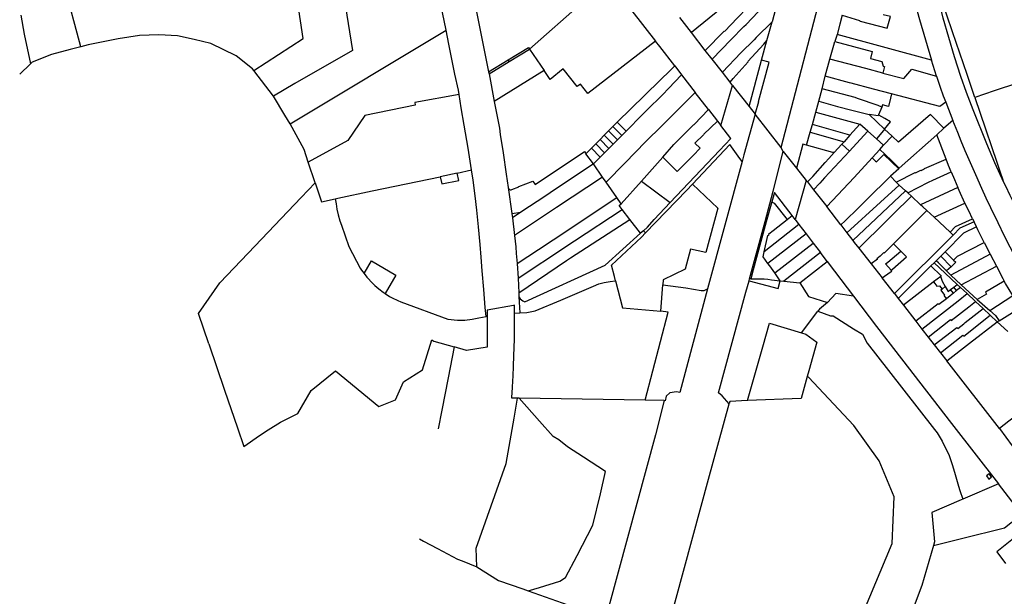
# Model space of a CAD drawing. Header units: metres. Extents: x 196788 to 198134, y 354537 to 355873.
# Tile 2 of 11: x 196850 to 197359, y 355150 to 355448. Entities that reach past the tile are written whole.
import ezdxf

# ---------------------------------------------------------------- set-up
doc = ezdxf.new("R2010")
doc.units = ezdxf.units.M
doc.layers.add('Objectgrens', color=1, linetype='Continuous', lineweight=25)

msp = doc.modelspace()

# ---------------------------------------------------------------- linework, layer by layer
at = {"layer": 'Objectgrens', "flags": 128}
for points in [[(197243.392, 355382.066), (197266.773, 355471.32), (197274.651, 355500), (197279.157, 355516.405), (197279.881, 355518.393), (197279.921, 355518.535), (197280.844, 355520.775), (197281.841, 355522.846), (197282.435, 355524.115), (197283.633, 355526.961), (197285.26, 355529.118), (197288.806, 355533.375), (197290.688, 355535.364), (197292.888, 355537.476), (197294.355, 355539.122), (197296.135, 355540.915), (197297.853, 355542.625)], [(197343.476, 355407.808), (197339.461, 355419.647), (197335.683, 355430.642), (197331.87, 355441.704), (197328.938, 355450.371), (197326.521, 355457.748), (197324.337, 355464.205), (197322.892, 355468.894), (197321.215, 355474.14), (197319.519, 355480.861), (197318.844, 355483.314)], [(197318.844, 355483.314), (197322.775, 355465.263), (197326.857, 355448.958), (197332.725, 355428.947), (197336.11, 355418.851), (197339.044, 355410.656), (197342.439, 355401.576), (197349.381, 355384.006), (197353.519, 355374.315), (197358.3, 355364.037)], [(196971.204, 355421.767), (196996.745, 355438.319), (196991.198, 355474.837)], [(197070.489, 355442.487), (197067.774, 355455.779), (197063.915, 355474.788)], [(197239.129, 355477.202), (197219.006, 355459.187), (197197.09, 355441.392)], [(197082.543, 355469.693), (197086.55, 355450.287), (197092.435, 355421.03)], [(197242.898, 355471.611), (197225.922, 355454.104), (197220.874, 355448.868), (197214.137, 355441.931), (197214.042, 355442.053), (197213.942, 355441.964), (197204.277, 355432.114)], [(197154.173, 355468.355), (197141.196, 355457.113), (197113.612, 355432.719)], [(197154.173, 355468.355), (197178.568, 355436.837)], [(197023.623, 355462.137), (197017.726, 355460.046), (197022.183, 355432.108), (196992.419, 355415.004), (196981.358, 355408.478)], [(197207.795, 355427.689), (197217.539, 355437.551), (197217.472, 355437.637), (197224.254, 355444.499), (197225.361, 355445.413), (197231.664, 355451.983), (197237.812, 355458.596)], [(196881.875, 355433.936), (196878.792, 355445.563), (196876.618, 355453.763), (196876.124, 355455.626)], [(197241.191, 355456.001), (197238.731, 355446.889)], [(197312.864, 355455.458), (197314.922, 355448.052), (197317.918, 355437.518), (197321.053, 355427.131)], [(196850.879, 355450.321), (196852.605, 355440.581), (196855.938, 355425.254)], [(197197.09, 355441.392), (197191.094, 355449.066)], [(197274.98, 355450.234), (197273.757, 355445.622), (197272.298, 355440.31)], [(197274.98, 355450.234), (197283.949, 355447.563), (197283.979, 355447.362), (197284.194, 355447.29), (197298.161, 355443.679), (197299.862, 355449.612), (197296.181, 355450.534)], [(197238.731, 355446.889), (197230.543, 355438.737), (197229.481, 355437.588), (197222.68, 355430.941), (197213.092, 355420.902)], [(197236.148, 355437.317), (197238.731, 355446.889)], [(196971.204, 355421.767), (196970.566, 355422.623), (196962.037, 355429.368), (196949.029, 355435.712), (196940.43, 355437.83), (196931.903, 355439.66), (196922.208, 355440.18), (196912.249, 355439.818), (196901.199, 355438.078), (196885.762, 355434.942), (196881.875, 355433.936)], [(196989.921, 355394.275), (197070.489, 355442.487)], [(197077.185, 355409.38), (197076.836, 355411.54), (197075.058, 355419.846), (197071.946, 355435.349), (197070.489, 355442.487)], [(197204.277, 355432.114), (197197.09, 355441.392)], [(197272.298, 355440.31), (197271.248, 355436.646)], [(197321.053, 355427.131), (197272.298, 355440.31)], [(196881.875, 355433.936), (196876.426, 355432.525), (196866.87, 355429.934), (196856.814, 355426.088), (196855.938, 355425.254)], [(197102.579, 355427.19), (197113.093, 355433.574), (197113.612, 355432.719)], [(197178.568, 355436.837), (197143.711, 355409.809), (197139.811, 355414.764), (197138.174, 355413.444), (197130.859, 355422.591), (197124.158, 355417.191), (197121.065, 355421.759)], [(197188.538, 355424.091), (197180.808, 355434.063), (197178.568, 355436.837)], [(197217.146, 355415.708), (197218.72, 355417.548), (197226.399, 355426.176), (197226.289, 355426.317), (197234.45, 355435.427), (197236.148, 355437.317)], [(197233.387, 355427.097), (197236.148, 355437.317)], [(197268.669, 355427.606), (197270.695, 355434.745), (197271.248, 355436.646)], [(197271.248, 355436.646), (197290.524, 355431.547), (197289.555, 355427.868), (197295.51, 355426.369), (197296.175, 355424.051), (197296.762, 355423.901), (197295.863, 355420.465)], [(197103.1, 355426.333), (197113.612, 355432.719)], [(197113.612, 355432.719), (197121.065, 355421.759)], [(197207.795, 355427.689), (197204.277, 355432.114)], [(196855.938, 355425.254), (196850.369, 355419.934)], [(197092.435, 355421.03), (197102.579, 355427.19)], [(197092.646, 355419.982), (197103.1, 355426.333)], [(197103.1, 355426.333), (197102.579, 355427.19)], [(197158.822, 355395.086), (197173.117, 355409.009), (197181.044, 355416.684), (197186.171, 355421.704), (197188.538, 355424.091)], [(197188.538, 355424.091), (197192.077, 355419.5)], [(197213.092, 355420.902), (197207.795, 355427.689)], [(197226.857, 355403.259), (197233.387, 355427.097)], [(197229.997, 355399.235), (197231.89, 355405.793), (197231.761, 355405.826), (197237.182, 355426.061), (197233.387, 355427.097)], [(197266.236, 355418.766), (197268.669, 355427.606)], [(197295.863, 355420.465), (197287.119, 355422.727), (197268.669, 355427.606)], [(197323.687, 355418.853), (197321.053, 355427.131)], [(196981.358, 355408.478), (196971.204, 355421.767)], [(197092.435, 355421.03), (197092.646, 355419.982)], [(197092.646, 355419.982), (197095.314, 355405.73)], [(197121.065, 355421.759), (197095.314, 355405.73)], [(197192.077, 355419.5), (197185.251, 355412.409), (197182.357, 355409.432), (197173.964, 355401.096), (197171.957, 355399.113), (197163.435, 355390.516)], [(197192.077, 355419.5), (197199.036, 355410.413)], [(197217.146, 355415.708), (197213.092, 355420.902)], [(197264.699, 355412.335), (197266.236, 355418.766)], [(197300.436, 355409.724), (197291.09, 355412.194), (197279.665, 355415.183), (197278.732, 355415.412), (197266.236, 355418.766)], [(197295.863, 355420.465), (197306.748, 355417.683), (197310.832, 355422.388), (197323.687, 355418.853)], [(197323.687, 355418.853), (197325.487, 355413.178), (197327.012, 355408.722), (197328.385, 355405.45)], [(197381.314, 355420.569), (197365.415, 355415.196), (197353.384, 355411.194), (197343.476, 355407.808)], [(197212.258, 355393.378), (197218.281, 355414.052)], [(197218.281, 355414.052), (197217.146, 355415.708)], [(197218.281, 355414.052), (197226.857, 355403.259)], [(196989.921, 355394.275), (196987.264, 355398.683), (196981.358, 355408.478)], [(197077.185, 355409.38), (197054.316, 355405.201), (197054.577, 355403.923), (197028.624, 355398.464), (197019.828, 355385.643), (196999.323, 355374.511)], [(197083.682, 355370.404), (197081.866, 355381.625), (197079.845, 355393.512), (197078.302, 355402.47), (197077.185, 355409.38)], [(197199.036, 355410.413), (197181.818, 355393.25), (197173.674, 355385.098), (197162.762, 355374.011), (197153.101, 355364.139)], [(197205.928, 355401.56), (197199.036, 355410.413)], [(197262.922, 355405.948), (197264.699, 355412.335)], [(197295.39, 355402.908), (197293.524, 355403.628), (197282.908, 355407.371), (197281.64, 355407.783), (197264.699, 355412.335)], [(197300.436, 355409.724), (197299.941, 355407.546), (197298.952, 355403.194), (197295.839, 355404.014), (197295.39, 355402.908)], [(197328.385, 355405.45), (197325.379, 355403.133), (197300.436, 355409.724)], [(197343.476, 355407.808), (197348.982, 355391.728), (197352.249, 355382.009), (197354.62, 355375.041), (197356.576, 355369.248), (197357.717, 355365.834), (197358.3, 355364.037)], [(197095.314, 355405.73), (197097.99, 355391.983), (197098.47, 355388.766), (197099.885, 355379.288), (197101.502, 355368.335), (197102.593, 355361.282)], [(197226.857, 355403.259), (197229.997, 355399.235)], [(197261.417, 355400.189), (197262.922, 355405.948)], [(197262.922, 355405.948), (197272.595, 355403.25), (197279.958, 355401.255), (197288.904, 355399.046)], [(197295.39, 355402.908), (197293.737, 355398.834)], [(197328.385, 355405.45), (197332.123, 355395.986)], [(197182.418, 355376.986), (197188.133, 355383.545), (197189.782, 355385.299), (197198.279, 355393.699), (197198.525, 355393.92), (197205.928, 355401.56)], [(197205.928, 355401.56), (197210.53, 355395.573)], [(197229.997, 355399.235), (197224.205, 355378.256), (197223.248, 355374.716)], [(197243.392, 355382.066), (197229.997, 355399.235)], [(197259.552, 355393.867), (197261.417, 355400.189)], [(197261.417, 355400.189), (197284.139, 355394.06)], [(197293.737, 355398.834), (197293.53, 355398.323), (197288.904, 355399.046)], [(197288.904, 355399.046), (197296.822, 355391.512)], [(197296.822, 355391.512), (197299.903, 355395.284), (197296.908, 355397.009), (197293.911, 355398.734), (197293.737, 355398.834)], [(197327.394, 355391.917), (197320.605, 355398.983), (197304.006, 355384.711), (197300.706, 355387.815)], [(196999.323, 355374.511), (196997.206, 355380.941), (196989.921, 355394.275)], [(197154.392, 355390.599), (197156.593, 355392.828)], [(197156.593, 355392.828), (197158.822, 355395.086)], [(197156.593, 355392.828), (197161.201, 355388.263)], [(197163.435, 355390.516), (197158.822, 355395.086)], [(197210.53, 355395.573), (197203.606, 355388.87), (197203.361, 355388.578), (197198.957, 355384.296), (197201.716, 355381.588), (197198.011, 355377.922), (197189.845, 355369.615), (197182.418, 355376.986)], [(197186.224, 355353.69), (197211.693, 355380.471), (197217.479, 355386.593), (197212.258, 355393.378)], [(197210.53, 355395.573), (197212.258, 355393.378)], [(197258.44, 355389.883), (197259.552, 355393.867)], [(197278.937, 355388.347), (197259.552, 355393.867)], [(197284.139, 355394.06), (197278.937, 355388.347)], [(197288.26, 355390.402), (197284.139, 355394.06)], [(197332.123, 355395.986), (197327.394, 355391.917)], [(197400.902, 355270.965), (197400.052, 355272.082), (197398.199, 355271.659), (197395.152, 355276.46), (197390.553, 355283.772), (197385.778, 355291.001), (197381.178, 355298.051), (197377.268, 355303.99), (197374.265, 355308.953), (197370.629, 355315.11), (197367.306, 355320.603), (197363.982, 355326.234), (197361.718, 355330.577), (197358.831, 355336.243), (197355.465, 355343.132), (197351.654, 355350.877), (197349.273, 355355.822), (197347.03, 355360.921), (197343.943, 355367.878), (197341.167, 355374.121), (197338.498, 355380.249), (197336.353, 355385.219), (197334.578, 355389.675), (197332.123, 355395.986)], [(197149.952, 355386.102), (197152.172, 355388.35)], [(197152.172, 355388.35), (197154.392, 355390.599)], [(197152.172, 355388.35), (197156.769, 355383.792)], [(197154.392, 355390.599), (197158.995, 355386.038)], [(197158.995, 355386.038), (197161.201, 355388.263)], [(197161.201, 355388.263), (197163.435, 355390.516)], [(197256.563, 355383.277), (197258.44, 355389.883)], [(197258.44, 355389.883), (197275.941, 355384.921)], [(197278.937, 355388.347), (197275.941, 355384.921)], [(197288.26, 355390.402), (197280.372, 355381.948), (197278.704, 355380.069)], [(197292.641, 355386.488), (197288.26, 355390.402)], [(197296.822, 355391.512), (197296.23, 355390.787), (197292.641, 355386.488)], [(197300.706, 355387.815), (197296.361, 355383.168)], [(197296.822, 355391.512), (197300.706, 355387.815)], [(197323.74, 355388.597), (197304.409, 355371.305)], [(197327.394, 355391.917), (197323.74, 355388.597)], [(197328.601, 355376.061), (197323.74, 355388.597)], [(197145.514, 355381.608), (197147.736, 355383.859)], [(197147.736, 355383.859), (197149.952, 355386.102)], [(197147.736, 355383.859), (197152.328, 355379.311)], [(197154.548, 355381.551), (197149.952, 355386.102)], [(197156.769, 355383.792), (197154.548, 355381.551)], [(197156.769, 355383.792), (197158.995, 355386.038)], [(197223.248, 355374.716), (197222.129, 355376.27), (197216.9, 355383.528), (197197.716, 355363.132)], [(197244.487, 355379.979), (197243.629, 355381.514), (197243.392, 355382.066)], [(197256.563, 355383.277), (197254.685, 355383.719), (197251.301, 355371.309)], [(197270.804, 355379.347), (197270.192, 355379.492), (197256.563, 355383.277)], [(197274.751, 355383.676), (197270.804, 355379.347)], [(197275.941, 355384.921), (197274.751, 355383.676)], [(197278.704, 355380.069), (197274.751, 355383.676)], [(197296.361, 355383.168), (197292.641, 355386.488)], [(197294.415, 355381.047), (197296.361, 355383.168)], [(197102.593, 355361.282), (197102.728, 355360.916), (197102.953, 355360.61), (197103.245, 355360.382), (197103.613, 355360.233), (197104.004, 355360.195), (197104.35, 355360.256), (197108.06, 355361.643), (197107.956, 355361.919), (197115.271, 355364.683), (197116.521, 355362.962), (197141.866, 355379.902), (197142.423, 355379.148), (197142.706, 355378.764)], [(197142.706, 355378.764), (197145.514, 355381.608)], [(197146.583, 355373.515), (197142.706, 355378.764)], [(197145.514, 355381.608), (197150.101, 355377.064)], [(197146.583, 355373.515), (197150.101, 355377.064)], [(197150.101, 355377.064), (197152.328, 355379.311)], [(197152.328, 355379.311), (197154.548, 355381.551)], [(197171.447, 355364.631), (197182.418, 355376.986)], [(197227.161, 355314.248), (197227.169, 355314.277), (197235.23, 355343.8), (197239.336, 355359.49), (197244.487, 355379.979)], [(197244.487, 355379.979), (197251.301, 355371.309)], [(197257.038, 355364.261), (197259.745, 355367.066), (197266.185, 355374.336), (197267.986, 355376.334), (197270.804, 355379.347)], [(197278.704, 355380.069), (197265.901, 355366.347), (197263.365, 355363.556), (197260.213, 355360.217)], [(197290.38, 355376.648), (197294.415, 355381.047)], [(197290.38, 355376.648), (197292.24, 355374.93), (197292.637, 355374.565), (197296.449, 355378.483), (197304.132, 355371.057)], [(197294.415, 355381.047), (197297.018, 355378.511), (197300.555, 355375.048), (197304.409, 355371.305)], [(197002.837, 355363.836), (196999.323, 355374.511)], [(197146.583, 355373.515), (197124.221, 355358.633), (197121.922, 355357.084), (197109.03, 355348.582)], [(197151.29, 355366.735), (197146.583, 355373.515)], [(197223.248, 355374.716), (197205.515, 355309.083)], [(197267.075, 355351.512), (197281.145, 355366.485), (197290.38, 355376.648)], [(197302.864, 355364.113), (197312.65, 355369.166), (197312.753, 355368.975), (197315.551, 355370.373), (197315.691, 355370.084), (197317.479, 355370.954), (197317.428, 355371.152), (197328.601, 355376.061)], [(197331.274, 355369.487), (197329.922, 355372.768), (197328.601, 355376.061)], [(197013.308, 355355.55), (197014.662, 355355.844), (197032.307, 355359.565), (197067.43, 355366.944)], [(197076.278, 355368.794), (197067.43, 355366.944)], [(197067.43, 355366.944), (197068.205, 355363.176), (197077.061, 355365.05), (197076.278, 355368.794)], [(197076.278, 355368.794), (197083.682, 355370.404)], [(197091.116, 355294.737), (197090.732, 355299.438), (197089.929, 355308.795), (197089.193, 355318.411), (197088.563, 355325.37), (197087.994, 355331.878), (197087.25, 355341.055), (197086.312, 355349.665), (197085.418, 355357.079), (197084.386, 355365.1), (197083.682, 355370.404)], [(197251.301, 355371.309), (197256.374, 355365.031)], [(197299.821, 355367.181), (197287.455, 355354.969), (197283.271, 355350.774), (197276.465, 355344.109), (197274.293, 355342.179)], [(197304.132, 355371.057), (197299.821, 355367.181)], [(197302.864, 355364.113), (197299.821, 355367.181)], [(197304.409, 355371.305), (197304.132, 355371.057)], [(197308.811, 355358.597), (197319.469, 355364.112), (197321.717, 355365.152), (197331.274, 355369.487)], [(197331.274, 355369.487), (197332.972, 355365.458), (197334.712, 355361.448)], [(196947.982, 355280.752), (196942.661, 355296.254), (196953.662, 355312.131), (196968.284, 355327.538), (196995.591, 355356.283), (197002.837, 355363.836)], [(197002.837, 355363.836), (197006.085, 355353.983), (197013.308, 355355.55)], [(197151.29, 355366.735), (197127.423, 355351), (197105.723, 355336.665)], [(197153.101, 355364.139), (197151.29, 355366.735)], [(197158.592, 355356.233), (197153.101, 355364.139)], [(197160.853, 355352.9), (197171.447, 355364.631)], [(197171.447, 355364.631), (197186.224, 355353.69)], [(197197.716, 355363.132), (197194.57, 355359.781), (197173.435, 355337.927)], [(197197.716, 355363.132), (197210.853, 355350.717), (197204.632, 355327.758), (197196.591, 355329.46), (197193.944, 355319.14), (197182.528, 355313.769), (197182.335, 355311.168)], [(197256.374, 355365.031), (197250.718, 355344.801)], [(197256.374, 355365.031), (197257.038, 355364.261)], [(197257.038, 355364.261), (197260.213, 355360.217)], [(197277.351, 355338.039), (197294.774, 355353.833), (197304.429, 355362.635)], [(197304.429, 355362.635), (197302.864, 355364.113)], [(197307.666, 355359.645), (197304.429, 355362.635)], [(197358.3, 355364.037), (197359.228, 355362.162), (197361.446, 355357.483), (197364.069, 355352.324), (197366.948, 355346.639), (197369.834, 355341.292), (197373.292, 355334.821), (197377.471, 355327.242), (197379.806, 355323.076), (197382.693, 355318.264), (197386.31, 355312.447), (197389.957, 355306.942), (197395.022, 355299.17), (197400.368, 355291.166), (197409.399, 355278.422), (197410.341, 355279.227)], [(197102.593, 355361.282), (197104.381, 355348.004)], [(197249.128, 355346.885), (197239.964, 355358.713), (197238.594, 355353.938)], [(197260.213, 355360.217), (197267.075, 355351.512)], [(197280.418, 355334.069), (197307.666, 355359.645)], [(197283.5, 355330.066), (197286.331, 355332.811), (197294.874, 355341.207), (197301.176, 355347.429), (197310.69, 355356.881)], [(197308.811, 355358.597), (197307.666, 355359.645)], [(197310.69, 355356.881), (197308.811, 355358.597)], [(197315.455, 355352.457), (197310.69, 355356.881)], [(197334.712, 355361.448), (197315.455, 355352.457)], [(197338.316, 355353.366), (197335.413, 355359.858), (197334.712, 355361.448)], [(197013.308, 355355.55), (197013.671, 355352.887), (197014.089, 355350.137), (197014.7, 355347.329), (197015.627, 355344.151), (197016.425, 355341.947), (197020.203, 355330.884), (197026.079, 355319.795), (197026.86, 355318.639), (197028.177, 355316.915)], [(197107.15, 355322.096), (197118.176, 355329.357), (197125.812, 355334.425), (197158.592, 355356.233)], [(197160.853, 355352.9), (197158.592, 355356.233)], [(197161.451, 355349.951), (197159.776, 355352.133), (197160.853, 355352.9)], [(197172.327, 355339), (197174.404, 355340.859), (197177.924, 355344.82), (197186.224, 355353.69)], [(197238.594, 355353.938), (197235.752, 355343.624), (197228.94, 355318.809), (197227.722, 355314.25)], [(197238.594, 355353.938), (197239.927, 355353.344), (197246.513, 355344.85)], [(197274.293, 355342.179), (197267.075, 355351.512)], [(197318.739, 355349.468), (197316.661, 355351.338), (197315.455, 355352.457)], [(197322.49, 355346.049), (197338.316, 355353.366)], [(197342.29, 355345.126), (197340.289, 355349.239), (197338.316, 355353.366)], [(197104.381, 355348.004), (197109.03, 355348.582)], [(197104.381, 355348.004), (197104.687, 355345.717)], [(197109.03, 355348.582), (197104.687, 355345.717)], [(197107.662, 355314.599), (197132.657, 355331.148), (197134.884, 355332.608), (197136.795, 355333.811), (197161.451, 355349.951)], [(197165.356, 355344.886), (197161.451, 355349.951)], [(197246.513, 355344.85), (197249.128, 355346.885)], [(197250.718, 355344.801), (197249.128, 355346.885)], [(197301.441, 355332.236), (197318.739, 355349.468)], [(197318.739, 355349.468), (197322.49, 355346.049)], [(197104.687, 355345.717), (197105.723, 355336.665)], [(197107.966, 355307.019), (197132.72, 355323.708), (197134.791, 355325.035), (197165.356, 355344.886)], [(197170.9, 355337.718), (197165.356, 355344.886)], [(197234.689, 355328.12), (197236.567, 355336.534), (197237.346, 355336.982), (197237.029, 355337.46), (197239.284, 355339.235), (197246.513, 355344.85)], [(197252.623, 355342.348), (197234.689, 355328.12)], [(197250.718, 355344.801), (197252.623, 355342.348)], [(197252.623, 355342.348), (197256.377, 355337.455)], [(197274.293, 355342.179), (197277.351, 355338.039)], [(197322.49, 355346.049), (197330.706, 355338.233)], [(197330.706, 355338.233), (197333.479, 355341.161), (197342.29, 355345.126)], [(197343.045, 355343.591), (197335.636, 355340.329), (197332.401, 355336.962), (197332.173, 355336.806)], [(197342.29, 355345.126), (197343.045, 355343.591)], [(197344.269, 355341.081), (197343.045, 355343.591)], [(197105.723, 355336.665), (197106.419, 355330.707), (197106.727, 355327.366), (197107.15, 355322.096)], [(197108.091, 355304.867), (197108.741, 355303.933), (197109.439, 355303.304), (197110.06, 355302.816), (197111.113, 355302.34), (197152.628, 355321.259), (197170.9, 355337.718)], [(197157.933, 355313.159), (197157.373, 355315.345), (197155.856, 355321.307), (197171.301, 355335.72), (197173.435, 355337.927)], [(197172.327, 355339), (197170.9, 355337.718)], [(197173.435, 355337.927), (197172.327, 355339)], [(197256.377, 355337.455), (197236.624, 355322.198)], [(197256.377, 355337.455), (197260.036, 355332.716)], [(197277.351, 355338.039), (197280.418, 355334.069)], [(197332.173, 355336.806), (197301.977, 355306.596)], [(197344.269, 355341.081), (197337.616, 355337.797), (197328.082, 355328.231)], [(197330.706, 355338.233), (197332.173, 355336.806)], [(197348.248, 355333.06), (197345.053, 355339.493), (197344.269, 355341.081)], [(197240.239, 355317.264), (197260.036, 355332.716)], [(197260.036, 355332.716), (197263.709, 355327.874)], [(197280.418, 355334.069), (197281.187, 355332.984), (197283.5, 355330.066)], [(197301.441, 355332.236), (197296.654, 355327.508), (197296.515, 355327.772), (197294.517, 355325.899), (197292.896, 355324.605), (197293.175, 355324.441), (197289.909, 355321.892)], [(197305.252, 355328.561), (197301.441, 355332.236)], [(197332.49, 355323.94), (197334.419, 355325.859), (197348.248, 355333.06)], [(197348.248, 355333.06), (197351.429, 355326.911)], [(197236.624, 355322.198), (197234.174, 355325.63), (197234.689, 355328.12)], [(197263.709, 355327.874), (197244.893, 355313.053)], [(197267.24, 355323.171), (197263.709, 355327.874)], [(197283.5, 355330.066), (197289.909, 355321.892)], [(197300.232, 355318.65), (197297.398, 355321.915), (197298.548, 355322.874), (197305.252, 355328.561)], [(197300.232, 355318.65), (197300.999, 355319.22), (197308.182, 355325.666), (197305.252, 355328.561)], [(197325.815, 355325.97), (197328.082, 355328.231)], [(197328.082, 355328.231), (197332.413, 355323.864), (197332.49, 355323.94)], [(197351.429, 355326.911), (197331.061, 355316.2)], [(197351.429, 355326.911), (197354.653, 355320.703)], [(197028.177, 355316.915), (197032.006, 355323.433), (197044.511, 355316.086), (197038.982, 355306.688)], [(197107.15, 355322.096), (197107.662, 355314.599)], [(197240.239, 355317.264), (197237.532, 355320.942), (197236.624, 355322.198)], [(197253.154, 355312.22), (197267.24, 355323.171)], [(197267.24, 355323.171), (197270.974, 355318.239), (197280.733, 355305.245)], [(197289.909, 355321.892), (197295.677, 355314.791)], [(197320.797, 355320.921), (197322.369, 355322.489)], [(197322.369, 355322.489), (197323.486, 355323.554)], [(197322.369, 355322.489), (197328.058, 355317.22), (197334.307, 355311.386)], [(197323.486, 355323.554), (197325.815, 355325.97)], [(197328.861, 355318.277), (197324.601, 355322.449), (197323.486, 355323.554)], [(197325.815, 355325.97), (197331.197, 355320.495)], [(197332.49, 355323.94), (197333.563, 355322.861), (197331.197, 355320.495)], [(197028.177, 355316.915), (197029.591, 355315.066), (197032.684, 355311.744), (197033.668, 355310.814), (197035.788, 355309.073), (197037.975, 355307.413), (197038.982, 355306.688)], [(197243.005, 355313.245), (197240.239, 355317.264)], [(197295.677, 355314.791), (197299.705, 355317.646), (197300.521, 355318.23), (197300.232, 355318.65)], [(197303.932, 355304.104), (197320.797, 355320.921)], [(197320.797, 355320.921), (197326.088, 355315.7), (197325.812, 355315.487)], [(197331.197, 355320.495), (197328.861, 355318.277)], [(197331.061, 355316.2), (197328.861, 355318.277)], [(197336.37, 355311.116), (197331.061, 355316.2)], [(197336.37, 355311.116), (197354.653, 355320.703)], [(197354.653, 355320.703), (197357.935, 355314.342), (197358.595, 355313.07)], [(197107.662, 355314.599), (197107.966, 355307.019)], [(197108.475, 355296.644), (197112.225, 355296.827), (197116.4, 355297.648), (197129.733, 355303.16), (197146.534, 355310.516), (197149.386, 355311.605), (197152.022, 355312.347), (197155.168, 355312.924), (197157.751, 355313.159), (197157.933, 355313.159)], [(197157.933, 355313.159), (197161.497, 355299.251), (197181.323, 355297.496)], [(197181.323, 355297.496), (197182.335, 355311.168)], [(197182.335, 355311.168), (197194.228, 355309.666), (197202.114, 355308.275), (197203.759, 355308.202), (197205.515, 355309.083)], [(197216.632, 355249.721), (197213.002, 355253.759), (197211.105, 355255.42), (197225.253, 355307.261), (197226.876, 355313.203)], [(197226.876, 355313.203), (197227.161, 355314.248)], [(197226.876, 355313.203), (197241.974, 355309.28), (197243.005, 355313.245)], [(197227.722, 355314.25), (197227.161, 355314.248)], [(197227.722, 355314.25), (197234.68, 355314.264), (197236.658, 355313.985), (197238.44, 355313.718), (197243.005, 355313.245)], [(197243.005, 355313.245), (197244.893, 355313.053)], [(197244.893, 355313.053), (197253.154, 355312.22)], [(197253.154, 355312.22), (197257.542, 355305.116), (197267.414, 355302.039)], [(197301.977, 355306.596), (197295.677, 355314.791)], [(197322.11, 355312.629), (197321.997, 355312.542), (197306.631, 355300.588)], [(197325.812, 355315.487), (197322.11, 355312.629)], [(197322.11, 355312.629), (197322.739, 355311.834), (197323.811, 355310.478), (197325.218, 355310.591), (197326.538, 355308.896)], [(197325.812, 355315.487), (197326.047, 355315.197), (197325.913, 355315.09), (197326.553, 355313.021), (197328.183, 355310.251)], [(197332.59, 355310.008), (197334.307, 355311.386)], [(197334.307, 355311.386), (197336.048, 355309.761)], [(197344.655, 355303.601), (197336.37, 355311.116)], [(197358.595, 355313.07), (197348.916, 355307.406), (197349.506, 355306.333), (197344.655, 355303.601)], [(197363.007, 355305.663), (197359.346, 355311.824), (197358.595, 355313.07)], [(197038.982, 355306.688), (197039.069, 355306.626), (197041.308, 355305.194), (197042.731, 355304.414), (197045.659, 355303.022), (197047.174, 355302.423), (197071.336, 355293.487), (197076.352, 355292.813), (197080.221, 355292.973), (197083.893, 355293.378), (197087.471, 355294.013), (197091.116, 355294.737)], [(197107.966, 355307.019), (197108.091, 355304.867)], [(197205.515, 355309.083), (197191.073, 355255.63), (197189.396, 355255.963), (197185.985, 355255.362), (197184.179, 355253.636), (197183.623, 355251.306), (197183.143, 355251.36)], [(197280.733, 355305.245), (197271.612, 355306.626), (197267.414, 355302.039)], [(197301.977, 355306.596), (197303.932, 355304.104)], [(197316.126, 355288.272), (197334.78, 355302.901), (197339.486, 355306.597)], [(197326.538, 355308.896), (197325.814, 355308.301), (197327.703, 355305.881), (197327.413, 355305.655), (197328.728, 355303.972)], [(197326.538, 355308.896), (197328.183, 355310.251)], [(197328.183, 355310.251), (197329.703, 355307.693), (197330.946, 355308.69)], [(197332.398, 355306.873), (197330.704, 355305.534), (197328.728, 355303.972)], [(197330.946, 355308.69), (197332.59, 355310.008)], [(197332.398, 355306.873), (197330.946, 355308.69)], [(197334.052, 355308.181), (197332.398, 355306.873)], [(197334.052, 355308.181), (197332.59, 355310.008)], [(197336.048, 355309.761), (197334.052, 355308.181)], [(197339.486, 355306.597), (197337.537, 355308.351), (197336.048, 355309.761)], [(197343.827, 355302.531), (197343.584, 355302.78), (197339.486, 355306.597)], [(197108.091, 355304.867), (197108.475, 355296.644)], [(197267.414, 355302.039), (197263.218, 355298.558), (197262.396, 355297.477)], [(197280.733, 355305.245), (197292.648, 355289.635), (197331.476, 355239.53), (197355.581, 355208.435)], [(197303.932, 355304.104), (197306.631, 355300.588)], [(197328.728, 355303.972), (197324.886, 355300.929), (197324.513, 355301.367), (197312.98, 355292.32)], [(197319.296, 355284.194), (197330.852, 355293.239), (197331.293, 355292.684), (197340.341, 355299.849), (197343.827, 355302.531)], [(197347.659, 355298.93), (197343.827, 355302.531)], [(197344.655, 355303.601), (197351.203, 355297.915)], [(197351.203, 355297.915), (197363.007, 355305.663)], [(197105.736, 355296.511), (197105.774, 355300.551), (197105.296, 355300.465), (197091.738, 355298.036), (197091.747, 355294.889)], [(197107.368, 355252.647), (197104.377, 355252.695), (197104.393, 355252.955), (197104.704, 355258.083), (197104.973, 355261.618), (197105.094, 355263.959), (197105.338, 355269.208), (197105.531, 355274.459), (197105.652, 355278.767), (197105.732, 355283.075), (197105.739, 355283.924), (197105.771, 355287.486), (197105.771, 355291.898), (197105.736, 355296.511)], [(197105.736, 355296.511), (197108.475, 355296.644)], [(197173.22, 355251.576), (197185.163, 355297.077), (197181.323, 355297.496)], [(197253.98, 355286.391), (197262.396, 355297.477)], [(197262.396, 355297.477), (197268.962, 355295.053), (197270.305, 355295.192), (197280.761, 355288.436), (197285.399, 355285.64), (197287.853, 355281.086), (197298.848, 355266.865), (197322.609, 355236.443), (197324.038, 355234.665), (197326.605, 355230.494), (197328.721, 355226.077), (197329.487, 355224.662), (197330.106, 355222.964), (197331.886, 355217.799), (197333.333, 355213.213), (197335.055, 355207.156), (197335.725, 355205.051), (197337.168, 355200.52)], [(197306.631, 355300.588), (197312.98, 355292.32)], [(197322.491, 355280.086), (197334.21, 355289.043), (197334.578, 355288.631), (197337.702, 355291.081), (197338.488, 355291.707), (197347.659, 355298.93)], [(197351.387, 355295.492), (197347.659, 355298.93)], [(197351.203, 355297.915), (197354.163, 355295.345), (197356.08, 355292.496)], [(197356.08, 355292.496), (197366.952, 355299.414)], [(197091.747, 355294.889), (197091.696, 355278.975), (197081.099, 355277.304), (197074.727, 355279.127)], [(197091.116, 355294.737), (197091.747, 355294.889)], [(197226.127, 355251.376), (197234.072, 355279.105), (197237.509, 355291.337), (197253.98, 355286.391)], [(197312.98, 355292.32), (197316.126, 355288.272)], [(197325.656, 355276.076), (197337.322, 355285.141), (197337.76, 355284.609), (197351.387, 355295.492)], [(197328.958, 355271.898), (197340.611, 355280.945), (197355.009, 355292.06)], [(197355.009, 355292.06), (197351.387, 355295.492)], [(197356.08, 355292.496), (197355.009, 355292.06)], [(197355.009, 355292.06), (197360.437, 355287.081)], [(197253.98, 355286.391), (197256.223, 355285.726), (197261.855, 355281.588), (197257.678, 355266.777), (197256.845, 355263.767)], [(197316.126, 355288.272), (197319.296, 355284.194)], [(196947.982, 355280.752), (196956.155, 355256.697), (196962.769, 355237.364), (196966.09, 355227.632), (196974.141, 355233.308), (196978.616, 355236.206), (196984.987, 355240.288), (196993.96, 355244.781), (197000.773, 355256.511), (197013.419, 355266.725), (197035.713, 355248.387), (197044.375, 355251.842), (197048.481, 355261.008), (197058.314, 355267.18), (197063.089, 355282.759), (197064.212, 355282.046), (197074.727, 355279.127)], [(197319.296, 355284.194), (197322.491, 355280.086)], [(197074.727, 355279.127), (197071.508, 355263.189), (197068.279, 355246.502), (197066.343, 355236.744)], [(197322.491, 355280.086), (197325.656, 355276.076)], [(197325.656, 355276.076), (197328.958, 355271.898)], [(197356.111, 355236.931), (197328.958, 355271.898)], [(197256.845, 355263.767), (197253.72, 355252.487), (197226.127, 355251.376)], [(197272.075, 355100.651), (197274.634, 355115.112), (197300.769, 355177.628), (197301.771, 355201.633), (197294.035, 355220.373), (197280.979, 355238.601), (197257.595, 355263.53), (197256.845, 355263.767)], [(197387.693, 355261.026), (197361.051, 355240.761), (197356.111, 355236.931)], [(197086.435, 355165.606), (197086.034, 355175.278), (197101.572, 355218.935), (197105.557, 355242.348), (197107.368, 355252.647)], [(197108.213, 355252.633), (197107.368, 355252.647)], [(197173.22, 355251.576), (197108.213, 355252.633)], [(197112.941, 355153.202), (197118.772, 355154.992), (197129.152, 355158.236), (197132.156, 355160.089), (197138.184, 355171.381), (197146.31, 355187.12), (197150.115, 355203.248), (197152.817, 355214.862), (197141.463, 355222.138), (197133.204, 355227.562), (197128.72, 355231.072), (197125.83, 355232.879), (197118.772, 355240.791), (197108.213, 355252.633)], [(197183.143, 355251.36), (197178.562, 355233.727), (197154.42, 355145.061), (197153.779, 355142.691), (197153.527, 355141.747)], [(197183.143, 355251.36), (197173.22, 355251.576)], [(197226.127, 355251.376), (197216.96, 355250.914), (197216.632, 355249.721)], [(197184.903, 355133.594), (197205.923, 355210.909), (197216.632, 355249.721)], [(197356.111, 355236.931), (197365.978, 355223.6)], [(197351.986, 355212.035), (197350.779, 355213.607), (197349.441, 355212.531), (197350.65, 355210.888), (197351.986, 355212.035)], [(197355.581, 355208.435), (197337.168, 355200.52)], [(197367.729, 355192.709), (197355.581, 355208.435)], [(197337.168, 355200.52), (197336.328, 355200.159), (197321.274, 355193.628), (197322.581, 355178.464), (197322.051, 355176.654)], [(197322.051, 355176.654), (197336.583, 355180.247), (197358.792, 355185.788), (197367.729, 355192.709)], [(197056.715, 355180.038), (197058.904, 355178.881)], [(197058.904, 355178.881), (197066.036, 355175.026)], [(197363.419, 355180.197), (197362.538, 355179.457), (197354.732, 355173.318), (197359.289, 355167.3)], [(197066.036, 355175.026), (197076.359, 355169.599), (197078.871, 355168.598)], [(197322.051, 355176.654), (197316.15, 355155.94), (197309.051, 355137.206), (197305.359, 355128.131), (197299.854, 355114.681), (197297.503, 355106.647)], [(197078.871, 355168.598), (197086.435, 355165.606)], [(197086.435, 355165.606), (197097.57, 355158.566), (197110.124, 355154.193), (197112.941, 355153.202)], [(197112.941, 355153.202), (197145.07, 355141.899)]]:
    msp.add_lwpolyline(points, dxfattribs=at)

doc.saveas('drawing.dxf')
